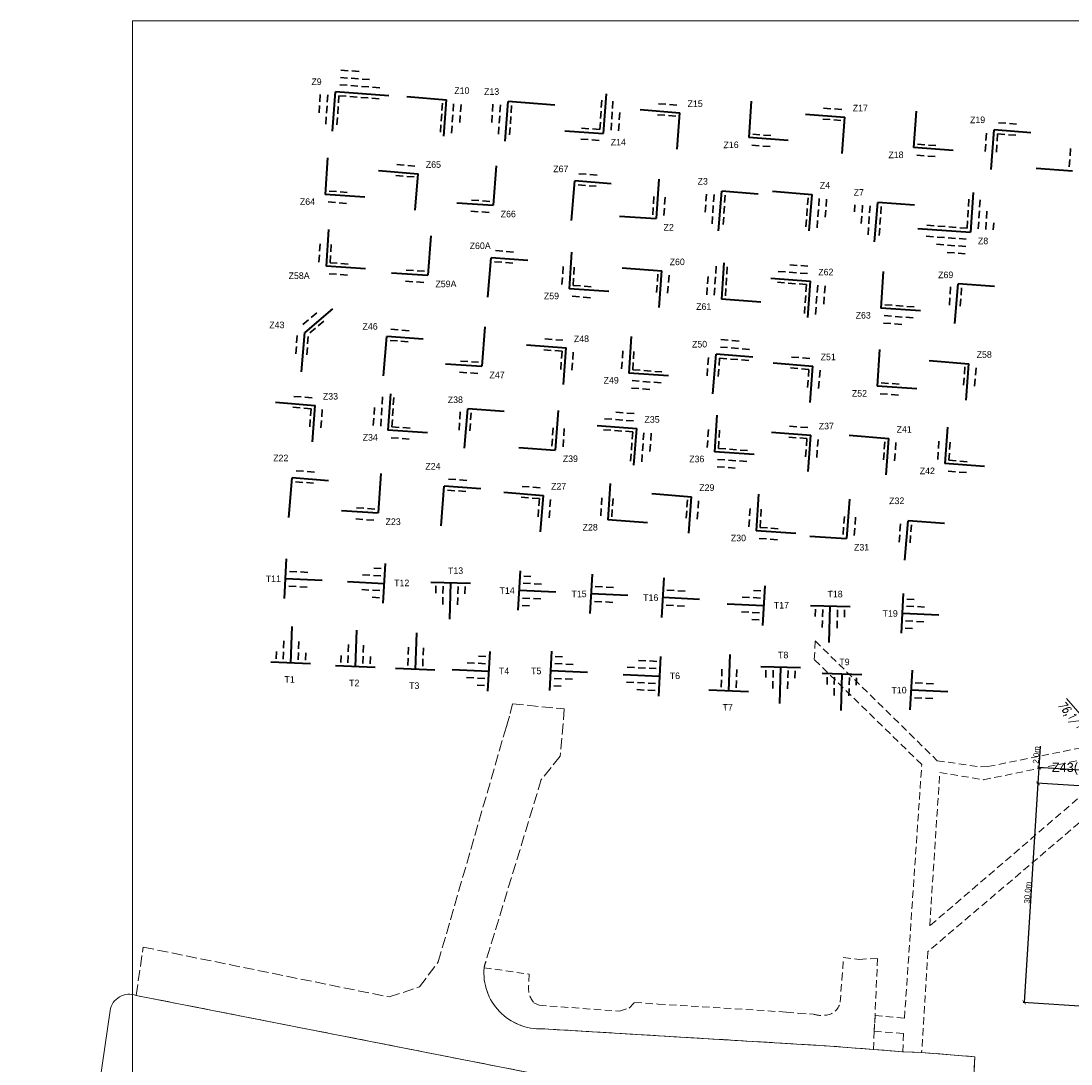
# Model space of a CAD drawing. Extents: x 6567519 to 6569315, y 5583523 to 5585607.
# Tile 13 of 67: x 6568261 to 6568405, y 5584086 to 5584229. Entities that reach past the tile are written whole.
import ezdxf
from ezdxf.enums import TextEntityAlignment as Align

# ---------------------------------------------------------------- set-up
doc = ezdxf.new("R2010")
doc.units = 0
doc.header["$PDSIZE"] = 0.75
for name, pattern in [('GAK', [3.5, 2, -0.7, 0.1, -0.7]), ('PRZER2-1', [3, 2, -1]), ('PRZER3-1', [4, 3, -1])]:
    doc.linetypes.add(name, pattern=pattern)
doc.layers.get('0').update_dxf_attribs({"linetype": 'CONTINUOUS', "lineweight": 13})
doc.layers.get('Defpoints').update_dxf_attribs({"linetype": 'CONTINUOUS'})
for name, color, linetype, lineweight in [('alarm', 51, 'CONTINUOUS', 50), ('GSLKRW', 7, 'CONTINUOUS', 25), ('GSSKOA', 7, 'PRZER3-1', 18), ('GSSKOD', 7, 'PRZER2-1', 18), ('pomocnicza', 140, 'CONTINUOUS', 30), ('siec', 7, 'GAK', 70)]:
    doc.layers.add(name, color=color, linetype=linetype, lineweight=lineweight)
doc.styles.add('GEO-INFO', font='arial.ttf')
doc.styles.add('UZBROJENIE', font='SIMPLEX.shx', dxfattribs={"width": 0.8, "oblique": 15.00003, "height": 0.9})
doc.dimstyles.new('Kopii (2) z Standard', dxfattribs={"dimtxt": 0.8, "dimasz": 0.5, "dimexe": 0.18, "dimexo": 0.0625, "dimgap": 0.09, "dimtad": 1, "dimdec": 1, "dimrnd": 0.5, "dimzin": 0, "dimdsep": 46, "dimtxsty": 'Standard', "dimblk": 'ARCHTICK', "dimcen": 0.09, "dimadec": 0, "dimazin": 0, "dimtfac": 1, "dimtdec": 1, "dimtofl": 0, "dimtmove": 0, "dimatfit": 3, "dimfxl": 0, "dimtolj": 1, "dimtzin": 0, "dimarcsym": 0})

# ---------------------------------------------------------------- blocks, each defined once
blk = doc.blocks.new('_ArchTick')
at = {"color": 0, "linetype": 'ByBlock', "const_width": 0.15}
blk.add_lwpolyline([(-0.5, -0.5), (0.5, 0.5)], dxfattribs=at)
blk = doc.blocks.new('*D88')
at = {"layer": 'Defpoints', "color": 0, "linetype": 'ByBlock', "lineweight": 20}
for p in [(6568400.2, 5584124.37), (6568411.49, 5584123.66), (6568409.61, 5584093.67)]:
    blk.add_point(p, dxfattribs=at)
at = {"layer": 'siec', "color": 0, "linetype": 'ByBlock', "lineweight": -2}
for p, q in [((6568398.32, 5584094.38), (6568400.2, 5584124.37)), ((6568411.43, 5584123.67), (6568400.02, 5584124.38)), ((6568409.55, 5584093.67), (6568398.14, 5584094.39))]:
    blk.add_line(p, q, dxfattribs=at)
at = {"layer": 'siec', "color": 0, "linetype": 'ByBlock', "lineweight": -2, "xscale": 0.5, "yscale": 0.5, "zscale": 0.5}
for p, rotation in [((6568400.2, 5584124.37), 86.40608246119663), ((6568398.32, 5584094.38), 266.4060824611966)]:
    blk.add_blockref('_ArchTick', p, dxfattribs=dict(at, rotation=rotation))
at = {"layer": 'siec', "color": 0, "linetype": 'ByBlock', "lineweight": 20, "insert": (6568398.77, 5584109.41), "char_height": 0.8, "attachment_point": 5, "rotation": 86.4061}
blk.add_mtext('\\A1;30.0m', dxfattribs=at)
blk = doc.blocks.new('*D90')
at = {"layer": 'Defpoints', "color": 0, "linetype": 'ByBlock', "lineweight": 20}
for p in [(6568400.33, 5584126.5), (6568411.63, 5584125.79), (6568411.49, 5584123.66)]:
    blk.add_point(p, dxfattribs=at)
at = {"layer": 'siec', "color": 0, "linetype": 'ByBlock', "lineweight": -2}
for p, q in [((6568400.33, 5584126.5), (6568400.52, 5584129.44)), ((6568411.56, 5584125.79), (6568400.15, 5584126.51)), ((6568400.2, 5584124.37), (6568400.33, 5584126.5)), ((6568411.43, 5584123.67), (6568400.02, 5584124.38))]:
    blk.add_line(p, q, dxfattribs=at)
at = {"layer": 'siec', "color": 0, "linetype": 'ByBlock', "lineweight": -2, "xscale": 0.5, "yscale": 0.5, "zscale": 0.5}
for p, rotation in [((6568400.33, 5584126.5), 86.40608247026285), ((6568400.2, 5584124.37), 266.4060824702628)]:
    blk.add_blockref('_ArchTick', p, dxfattribs=dict(at, rotation=rotation))
at = {"layer": 'siec', "color": 0, "linetype": 'ByBlock', "lineweight": 20, "insert": (6568399.95, 5584128.25), "char_height": 0.8, "attachment_point": 5, "rotation": 86.4061}
blk.add_mtext('\\A1;2.0m', dxfattribs=at)

msp = doc.modelspace()

# ---------------------------------------------------------------- linework, layer by layer
at = {"layer": 'GSLKRW', "color": 7, "linetype": 'Continuous', "lineweight": 20, "elevation": 10.18}
for points in [[(6568324.69, 5584099.98, 0.033937), (6568324.46, 5584099.15, 0.4549026), (6568332.44, 5584090.8), (6568371.71, 5584088.44), (6568377.68, 5584087.98)], [(6568366.18, 5583966.256), (6568362.14, 5583966.51), (6568313.68, 5583969.67), (6568310.89, 5583969.83), (6568296.58, 5583970.72), (6568295.74, 5583961.67, -0.2921779), (6568289.71, 5583954.65), (6568268.81, 5583956.34, -0.1160008), (6568265.57, 5583957.41, -0.0742397), (6568263.46, 5583959.35, -0.1288751), (6568261.14, 5583964.74), (6568265.58, 5584031.75), (6568268.21, 5584056.6), (6568269.75, 5584068.54), (6568273.31, 5584093.29, -0.4739088), (6568276.89, 5584095.36), (6568330.51, 5584084.83)], [(6568374.47, 5584019.74), (6568378.42, 5584079.19, -0.2622522), (6568380.27, 5584081.43), (6568382.18, 5584081.89), (6568387.8, 5584081.27), (6568391.05, 5584081.04), (6568391.46, 5584084.99), (6568391.55, 5584086.98)]]:
    msp.add_lwpolyline(points, format="xyb", dxfattribs=at)
msp.add_lwpolyline([(6568391.55, 5584086.98), (6568384.28, 5584087.56), (6568381.72, 5584087.67), (6568377.68, 5584087.98)], dxfattribs=at)
at = {"layer": 'GSSKOA', "color": 7, "linetype": 'PRZER3-1', "lineweight": 20, "ltscale": 0.5, "elevation": 10.18}
msp.add_lwpolyline([(6568330.51, 5584084.83), (6568276.89, 5584095.36), (6568277.84, 5584101.97), (6568311.48, 5584095.15), (6568315.63, 5584096.54), (6568318.19, 5584099.95), (6568327.5, 5584132.13), (6568328.02, 5584133.92), (6568328.36, 5584135.24), (6568335.42, 5584134.53), (6568334.87, 5584128.07), (6568332.28, 5584124.9), (6568324.69, 5584099.98, 0.033937), (6568324.46, 5584099.15, 0.4549026), (6568332.44, 5584090.8), (6568371.71, 5584088.44), (6568377.68, 5584087.98), (6568381.72, 5584087.67), (6568384.28, 5584087.56), (6568391.55, 5584086.98), (6568391.46, 5584084.99)], format="xyb", dxfattribs=at)
at = {"layer": 'GSSKOD', "color": 7, "linetype": 'PRZER2-1', "lineweight": 20, "ltscale": 0.5, "elevation": 10.18}
msp.add_lwpolyline([(6568406.96, 5584119.93), (6568385.14, 5584101.36), (6568384.28, 5584087.56), (6568381.72, 5584087.67), (6568381.79, 5584090.16), (6568377.8, 5584090.47), (6568377.91, 5584092.62), (6568381.93, 5584092.24), (6568384.29, 5584126.93), (6568369.6, 5584141.29), (6568369.74, 5584143.83), (6568386.41, 5584127.46), (6568392.32, 5584126.6), (6568393.35, 5584126.66), (6568412.9, 5584130.6)], dxfattribs=at)
msp.add_lwpolyline([(6568413.57, 5584129.08), (6568385.38, 5584104.87), (6568386.76, 5584125.84), (6568392.74, 5584124.86)], close=True, dxfattribs=at)
msp.add_lwpolyline([(6568377.68, 5584087.98), (6568371.71, 5584088.44), (6568332.44, 5584090.8, -0.4549026), (6568324.46, 5584099.15), (6568330.64, 5584098.27), (6568330.56, 5584096.77, 0.2103003), (6568331.27, 5584094.34), (6568331.97, 5584094.02), (6568342.96, 5584093.21), (6568344.27, 5584093.63), (6568345.03, 5584094.4), (6568348.27, 5584094.18), (6568365.8, 5584093.09), (6568367.47, 5584092.9), (6568369.51, 5584092.8, 0.1257429), (6568371.1, 5584092.66, 0.3486494), (6568373.14, 5584094.42), (6568373.36, 5584097.51), (6568373.612, 5584100.529), (6568375.73, 5584100.29), (6568378.25, 5584100.43), (6568377.91, 5584092.62), (6568377.8, 5584090.47)], format="xyb", close=True, dxfattribs=at)
at = {"layer": 'pomocnicza', "color": 0, "linetype": 'Continuous', "lineweight": 35}
for p, q in [((6568304.878, 5584221.883), (6568305.875, 5584221.808)), ((6568306.374, 5584221.771), (6568307.371, 5584221.696)), ((6568304.801, 5584220.886), (6568305.798, 5584220.811)), ((6568306.296, 5584220.774), (6568307.294, 5584220.699)), ((6568307.792, 5584220.661), (6568308.789, 5584220.586)), ((6568304.723, 5584219.889), (6568305.72, 5584219.814)), ((6568306.219, 5584219.777), (6568307.216, 5584219.702)), ((6568307.715, 5584219.664), (6568308.712, 5584219.589)), ((6568309.21, 5584219.552), (6568310.208, 5584219.477)), ((6568302.054, 5584218.563), (6568301.987, 5584217.565)), ((6568303.085, 5584218.495), (6568303.019, 5584217.497)), ((6568304.607, 5584218.394), (6568304.541, 5584217.396)), ((6568304.607, 5584218.394), (6568305.604, 5584218.319)), ((6568306.103, 5584218.281), (6568307.1, 5584218.206)), ((6568307.598, 5584218.169), (6568308.596, 5584218.094)), ((6568309.094, 5584218.056), (6568310.091, 5584217.982)), ((6568318.698, 5584216.392), (6568318.773, 5584217.389)), ((6568320.219, 5584216.278), (6568320.294, 5584217.275)), ((6568321.235, 5584216.202), (6568321.31, 5584217.199)), ((6568325.661, 5584217.214), (6568325.595, 5584216.216)), ((6568340.549, 5584217.762), (6568340.483, 5584216.764)), ((6568342.072, 5584217.661), (6568342.006, 5584216.664)), ((6568348.298, 5584217.293), (6568349.295, 5584217.218)), ((6568301.954, 5584217.066), (6568301.888, 5584216.068)), ((6568302.986, 5584216.998), (6568302.919, 5584216)), ((6568304.508, 5584216.897), (6568304.442, 5584215.899)), ((6568318.585, 5584214.896), (6568318.66, 5584215.894)), ((6568320.107, 5584214.782), (6568320.182, 5584215.779)), ((6568326.692, 5584217.146), (6568326.626, 5584216.148)), ((6568328.214, 5584217.045), (6568328.148, 5584216.047)), ((6568340.45, 5584216.265), (6568340.384, 5584215.268)), ((6568341.973, 5584216.165), (6568341.907, 5584215.167)), ((6568343.004, 5584216.096), (6568342.938, 5584215.099)), ((6568348.179, 5584215.797), (6568349.176, 5584215.722)), ((6568349.794, 5584217.18), (6568350.791, 5584217.105)), ((6568370.876, 5584216.692), (6568371.873, 5584216.617)), ((6568372.371, 5584216.579), (6568373.369, 5584216.504)), ((6568302.886, 5584215.501), (6568302.82, 5584214.503)), ((6568304.409, 5584215.4), (6568304.343, 5584214.403)), ((6568318.473, 5584213.401), (6568318.548, 5584214.398)), ((6568321.122, 5584214.706), (6568321.197, 5584215.703)), ((6568325.562, 5584215.717), (6568325.496, 5584214.72)), ((6568326.593, 5584215.649), (6568326.527, 5584214.651)), ((6568328.115, 5584215.548), (6568328.049, 5584214.551)), ((6568340.351, 5584214.769), (6568340.285, 5584213.771)), ((6568341.874, 5584214.668), (6568341.808, 5584213.67)), ((6568342.905, 5584214.6), (6568342.839, 5584213.602)), ((6568349.674, 5584215.685), (6568350.672, 5584215.61)), ((6568370.756, 5584215.196), (6568371.753, 5584215.121)), ((6568372.252, 5584215.084), (6568373.249, 5584215.009)), ((6568395.774, 5584214.623), (6568394.777, 5584214.7)), ((6568397.27, 5584214.506), (6568396.273, 5584214.584)), ((6568319.994, 5584213.286), (6568320.069, 5584214.283)), ((6568326.494, 5584214.152), (6568326.428, 5584213.155)), ((6568328.016, 5584214.052), (6568327.95, 5584213.054)), ((6568337.792, 5584213.958), (6568338.79, 5584213.883)), ((6568339.288, 5584213.846), (6568340.285, 5584213.771)), ((6568361.18, 5584213.12), (6568362.177, 5584213.045)), ((6568362.676, 5584213.008), (6568363.673, 5584212.933)), ((6568393.137, 5584213.28), (6568393.071, 5584212.282)), ((6568394.659, 5584213.179), (6568394.593, 5584212.181)), ((6568395.656, 5584213.101), (6568394.659, 5584213.179)), ((6568397.151, 5584212.985), (6568396.154, 5584213.063)), ((6568337.69, 5584212.462), (6568338.687, 5584212.387)), ((6568339.185, 5584212.349), (6568340.182, 5584212.274)), ((6568361.074, 5584211.624), (6568362.071, 5584211.549)), ((6568362.57, 5584211.511), (6568363.567, 5584211.436)), ((6568383.726, 5584211.75), (6568384.723, 5584211.675)), ((6568385.222, 5584211.638), (6568386.219, 5584211.563)), ((6568393.038, 5584211.783), (6568392.972, 5584210.785)), ((6568394.56, 5584211.682), (6568394.494, 5584210.684)), ((6568383.62, 5584210.254), (6568384.617, 5584210.179)), ((6568385.116, 5584210.141), (6568386.113, 5584210.066)), ((6568404.632, 5584211.175), (6568404.566, 5584210.177)), ((6568312.512, 5584208.966), (6568313.51, 5584208.891)), ((6568314.008, 5584208.853), (6568315.005, 5584208.778)), ((6568404.533, 5584209.678), (6568404.467, 5584208.68)), ((6568312.393, 5584207.47), (6568313.39, 5584207.395)), ((6568313.889, 5584207.358), (6568314.886, 5584207.283)), ((6568338.423, 5584207.65), (6568337.426, 5584207.727)), ((6568339.918, 5584207.534), (6568338.921, 5584207.611)), ((6568338.305, 5584206.129), (6568337.308, 5584206.206)), ((6568339.8, 5584206.013), (6568338.803, 5584206.09)), ((6568303.259, 5584205.356), (6568304.256, 5584205.281)), ((6568304.755, 5584205.244), (6568305.752, 5584205.169)), ((6568347.677, 5584204.617), (6568347.611, 5584203.619)), ((6568349.199, 5584204.516), (6568349.133, 5584203.518)), ((6568354.859, 5584204.949), (6568354.793, 5584203.951)), ((6568355.89, 5584204.881), (6568355.824, 5584203.883)), ((6568357.412, 5584204.78), (6568357.346, 5584203.782)), ((6568368.68, 5584203.45), (6568368.755, 5584204.447)), ((6568370.202, 5584203.336), (6568370.277, 5584204.333)), ((6568303.153, 5584203.86), (6568304.151, 5584203.785)), ((6568304.649, 5584203.747), (6568305.646, 5584203.672)), ((6568322.747, 5584204.116), (6568323.745, 5584204.047)), ((6568324.244, 5584204.013), (6568325.241, 5584203.944)), ((6568347.578, 5584203.12), (6568347.512, 5584202.122)), ((6568349.1, 5584203.019), (6568349.034, 5584202.021)), ((6568354.76, 5584203.452), (6568354.694, 5584202.454)), ((6568355.791, 5584203.384), (6568355.725, 5584202.386)), ((6568357.313, 5584203.283), (6568357.247, 5584202.286)), ((6568368.568, 5584201.954), (6568368.643, 5584202.952)), ((6568371.217, 5584203.259), (6568371.292, 5584204.257)), ((6568375.163, 5584203.492), (6568375.097, 5584202.494)), ((6568376.194, 5584203.423), (6568376.128, 5584202.426)), ((6568377.225, 5584203.355), (6568377.159, 5584202.357)), ((6568378.747, 5584203.254), (6568378.681, 5584202.257)), ((6568390.753, 5584204.258), (6568390.686, 5584203.26)), ((6568392.275, 5584204.157), (6568392.209, 5584203.16)), ((6568322.643, 5584202.594), (6568323.64, 5584202.525)), ((6568324.139, 5584202.491), (6568325.137, 5584202.422)), ((6568355.692, 5584201.887), (6568355.626, 5584200.89)), ((6568357.214, 5584201.787), (6568357.148, 5584200.789)), ((6568368.455, 5584200.459), (6568368.53, 5584201.456)), ((6568370.089, 5584201.84), (6568370.164, 5584202.837)), ((6568371.105, 5584201.764), (6568371.18, 5584202.761)), ((6568376.095, 5584201.927), (6568376.029, 5584200.929)), ((6568377.126, 5584201.858), (6568377.06, 5584200.861)), ((6568378.648, 5584201.758), (6568378.582, 5584200.76)), ((6568390.653, 5584202.761), (6568390.587, 5584201.764)), ((6568392.176, 5584202.661), (6568392.11, 5584201.663)), ((6568393.207, 5584202.593), (6568393.141, 5584201.595)), ((6568369.977, 5584200.344), (6568370.052, 5584201.341)), ((6568377.027, 5584200.362), (6568376.961, 5584199.364)), ((6568378.549, 5584200.261), (6568378.483, 5584199.263)), ((6568385.004, 5584200.679), (6568386.001, 5584200.604)), ((6568386.5, 5584200.567), (6568387.497, 5584200.492)), ((6568387.995, 5584200.454), (6568388.993, 5584200.379)), ((6568389.491, 5584200.342), (6568390.488, 5584200.267)), ((6568390.554, 5584201.265), (6568390.488, 5584200.267)), ((6568392.077, 5584201.164), (6568392.011, 5584200.166)), ((6568393.108, 5584201.096), (6568393.042, 5584200.098)), ((6568394.139, 5584201.028), (6568394.073, 5584200.03)), ((6568384.901, 5584199.183), (6568385.898, 5584199.108)), ((6568386.397, 5584199.07), (6568387.394, 5584198.995)), ((6568387.893, 5584198.958), (6568388.89, 5584198.883)), ((6568389.388, 5584198.845), (6568390.386, 5584198.77)), ((6568302.03, 5584198.141), (6568301.964, 5584197.144)), ((6568303.553, 5584198.041), (6568303.487, 5584197.043)), ((6568326.997, 5584197.131), (6568326, 5584197.209)), ((6568386.328, 5584198.073), (6568387.325, 5584197.998)), ((6568387.824, 5584197.96), (6568388.821, 5584197.885)), ((6568389.32, 5584197.848), (6568390.317, 5584197.773)), ((6568301.931, 5584196.645), (6568301.865, 5584195.647)), ((6568303.454, 5584196.544), (6568303.388, 5584195.546)), ((6568326.878, 5584195.61), (6568325.881, 5584195.688)), ((6568328.492, 5584197.015), (6568327.495, 5584197.093)), ((6568387.755, 5584196.963), (6568388.753, 5584196.888)), ((6568389.251, 5584196.85), (6568390.248, 5584196.775)), ((6568303.388, 5584195.546), (6568304.385, 5584195.471)), ((6568304.884, 5584195.434), (6568305.881, 5584195.359)), ((6568313.824, 5584194.553), (6568314.821, 5584194.485)), ((6568315.32, 5584194.451), (6568316.318, 5584194.382)), ((6568328.374, 5584195.494), (6568327.377, 5584195.572)), ((6568335.265, 5584195.051), (6568335.199, 5584194.053)), ((6568336.788, 5584194.95), (6568336.722, 5584193.952)), ((6568356.186, 5584195.101), (6568356.12, 5584194.103)), ((6568357.708, 5584195), (6568357.642, 5584194.003)), ((6568364.674, 5584194.373), (6568365.671, 5584194.298)), ((6568366.169, 5584194.26), (6568367.167, 5584194.185)), ((6568366.245, 5584195.265), (6568367.242, 5584195.19)), ((6568367.741, 5584195.153), (6568368.738, 5584195.078)), ((6568303.282, 5584194.05), (6568304.279, 5584193.975)), ((6568304.778, 5584193.938), (6568305.775, 5584193.863)), ((6568313.719, 5584193.031), (6568314.717, 5584192.963)), ((6568315.216, 5584192.928), (6568316.213, 5584192.86)), ((6568335.166, 5584193.554), (6568335.1, 5584192.556)), ((6568336.689, 5584193.454), (6568336.623, 5584192.456)), ((6568348.144, 5584192.98), (6568348.219, 5584193.977)), ((6568349.665, 5584192.865), (6568349.74, 5584193.862)), ((6568355.07, 5584193.672), (6568355.004, 5584192.674)), ((6568356.087, 5584193.604), (6568356.021, 5584192.607)), ((6568357.609, 5584193.504), (6568357.543, 5584192.506)), ((6568364.554, 5584192.877), (6568365.551, 5584192.802)), ((6568367.665, 5584194.148), (6568368.662, 5584194.073)), ((6568336.623, 5584192.456), (6568337.62, 5584192.381)), ((6568338.118, 5584192.343), (6568339.116, 5584192.268)), ((6568348.031, 5584191.484), (6568348.106, 5584192.481)), ((6568349.553, 5584191.369), (6568349.628, 5584192.367)), ((6568354.971, 5584192.175), (6568354.905, 5584191.177)), ((6568355.988, 5584192.108), (6568355.922, 5584191.11)), ((6568357.51, 5584192.007), (6568357.444, 5584191.009)), ((6568366.05, 5584192.765), (6568367.047, 5584192.69)), ((6568367.546, 5584192.652), (6568368.543, 5584192.578)), ((6568368.468, 5584191.58), (6568368.543, 5584192.578)), ((6568369.989, 5584191.466), (6568370.064, 5584192.463)), ((6568371.005, 5584191.39), (6568371.08, 5584192.387)), ((6568388.234, 5584192.249), (6568388.168, 5584191.251)), ((6568389.729, 5584192.126), (6568389.663, 5584191.128)), ((6568336.517, 5584190.959), (6568337.514, 5584190.885)), ((6568338.012, 5584190.847), (6568339.01, 5584190.772)), ((6568368.356, 5584190.085), (6568368.431, 5584191.082)), ((6568369.877, 5584189.97), (6568369.952, 5584190.967)), ((6568370.892, 5584189.894), (6568370.967, 5584190.891)), ((6568388.135, 5584190.752), (6568388.069, 5584189.754)), ((6568389.63, 5584190.629), (6568389.564, 5584189.631)), ((6568300.814, 5584188.065), (6568301.574, 5584188.714)), ((6568368.243, 5584188.589), (6568368.318, 5584189.586)), ((6568369.765, 5584188.474), (6568369.84, 5584189.472)), ((6568379.248, 5584189.812), (6568380.245, 5584189.737)), ((6568380.744, 5584189.7), (6568381.741, 5584189.625)), ((6568382.24, 5584189.587), (6568383.237, 5584189.512)), ((6568299.673, 5584187.091), (6568300.433, 5584187.74)), ((6568301.785, 5584186.922), (6568302.545, 5584187.571)), ((6568379.066, 5584187.307), (6568380.063, 5584187.232)), ((6568379.142, 5584188.316), (6568380.139, 5584188.241)), ((6568380.562, 5584187.195), (6568381.559, 5584187.12)), ((6568380.638, 5584188.203), (6568381.635, 5584188.128)), ((6568382.134, 5584188.091), (6568383.131, 5584188.016)), ((6568300.644, 5584185.948), (6568301.404, 5584186.597)), ((6568312.713, 5584186.373), (6568311.716, 5584186.45)), ((6568314.209, 5584186.257), (6568313.212, 5584186.334)), ((6568298.896, 5584185.598), (6568298.83, 5584184.601)), ((6568300.391, 5584185.475), (6568300.325, 5584184.477)), ((6568312.595, 5584184.852), (6568311.598, 5584184.929)), ((6568314.09, 5584184.735), (6568313.093, 5584184.813)), ((6568332.75, 5584185.137), (6568333.747, 5584185.062)), ((6568334.246, 5584185.025), (6568335.243, 5584184.95)), ((6568357.837, 5584184.958), (6568356.84, 5584185.035)), ((6568359.333, 5584184.841), (6568358.336, 5584184.919)), ((6568298.797, 5584184.102), (6568298.731, 5584183.104)), ((6568300.292, 5584183.979), (6568300.226, 5584182.981)), ((6568332.631, 5584183.642), (6568333.628, 5584183.567)), ((6568334.127, 5584183.53), (6568335.124, 5584183.455)), ((6568335.049, 5584182.457), (6568335.124, 5584183.455)), ((6568336.57, 5584182.343), (6568336.645, 5584183.34)), ((6568343.429, 5584183.521), (6568343.363, 5584182.523)), ((6568344.951, 5584183.42), (6568344.885, 5584182.422)), ((6568357.758, 5584183.942), (6568356.761, 5584184.02)), ((6568359.254, 5584183.826), (6568358.257, 5584183.904)), ((6568360.749, 5584183.71), (6568359.752, 5584183.787)), ((6568321.216, 5584182.108), (6568322.214, 5584182.039)), ((6568322.712, 5584182.005), (6568323.71, 5584181.936)), ((6568334.936, 5584180.962), (6568335.011, 5584181.959)), ((6568336.458, 5584180.847), (6568336.533, 5584181.844)), ((6568343.33, 5584182.024), (6568343.264, 5584181.026)), ((6568344.852, 5584181.923), (6568344.786, 5584180.926)), ((6568355.121, 5584182.599), (6568355.055, 5584181.602)), ((6568356.643, 5584182.499), (6568356.577, 5584181.501)), ((6568357.64, 5584182.421), (6568356.643, 5584182.499)), ((6568359.136, 5584182.305), (6568358.139, 5584182.382)), ((6568360.631, 5584182.189), (6568359.634, 5584182.266)), ((6568366.49, 5584182.656), (6568367.487, 5584182.581)), ((6568367.986, 5584182.544), (6568368.983, 5584182.469)), ((6568321.111, 5584180.586), (6568322.109, 5584180.517)), ((6568322.608, 5584180.483), (6568323.605, 5584180.414)), ((6568344.786, 5584180.926), (6568345.784, 5584180.851)), ((6568346.282, 5584180.813), (6568347.279, 5584180.738)), ((6568347.778, 5584180.701), (6568348.775, 5584180.626)), ((6568355.022, 5584181.103), (6568354.956, 5584180.105)), ((6568356.544, 5584181.002), (6568356.478, 5584180.004)), ((6568366.37, 5584181.161), (6568367.368, 5584181.086)), ((6568367.866, 5584181.048), (6568368.863, 5584180.973)), ((6568368.788, 5584179.976), (6568368.863, 5584180.973)), ((6568370.31, 5584179.862), (6568370.385, 5584180.859)), ((6568390.118, 5584180.304), (6568390.193, 5584181.301)), ((6568391.64, 5584180.189), (6568391.714, 5584181.187)), ((6568344.68, 5584179.429), (6568345.678, 5584179.354)), ((6568346.176, 5584179.317), (6568347.173, 5584179.242)), ((6568347.672, 5584179.204), (6568348.669, 5584179.129)), ((6568368.676, 5584178.481), (6568368.751, 5584179.478)), ((6568370.197, 5584178.366), (6568370.272, 5584179.363)), ((6568378.732, 5584179.136), (6568379.729, 5584179.061)), ((6568380.228, 5584179.024), (6568381.225, 5584178.949)), ((6568390.006, 5584178.808), (6568390.081, 5584179.805)), ((6568391.527, 5584178.694), (6568391.602, 5584179.691)), ((6568298.437, 5584177.279), (6568299.434, 5584177.204)), ((6568299.932, 5584177.167), (6568300.93, 5584177.092)), ((6568310.588, 5584177.204), (6568310.522, 5584176.207)), ((6568312.11, 5584177.104), (6568312.044, 5584176.106)), ((6568344.605, 5584178.421), (6568345.602, 5584178.346)), ((6568346.1, 5584178.308), (6568347.098, 5584178.233)), ((6568378.626, 5584177.64), (6568379.623, 5584177.565)), ((6568380.122, 5584177.527), (6568381.119, 5584177.452)), ((6568298.317, 5584175.784), (6568299.314, 5584175.709)), ((6568299.813, 5584175.672), (6568300.81, 5584175.597)), ((6568300.735, 5584174.6), (6568300.81, 5584175.597)), ((6568309.473, 5584175.775), (6568309.407, 5584174.777)), ((6568310.489, 5584175.708), (6568310.423, 5584174.71)), ((6568312.011, 5584175.607), (6568311.945, 5584174.609)), ((6568302.257, 5584174.485), (6568302.332, 5584175.482)), ((6568309.374, 5584174.278), (6568309.308, 5584173.28)), ((6568310.39, 5584174.211), (6568310.324, 5584173.213)), ((6568321.191, 5584175.17), (6568321.125, 5584174.172)), ((6568322.686, 5584175.046), (6568322.62, 5584174.049)), ((6568340.91, 5584174.22), (6568341.908, 5584174.145)), ((6568342.482, 5584175.113), (6568343.479, 5584175.038)), ((6568343.978, 5584175), (6568344.975, 5584174.925)), ((6568300.623, 5584173.104), (6568300.698, 5584174.101)), ((6568302.144, 5584172.989), (6568302.219, 5584173.987)), ((6568311.912, 5584174.11), (6568311.846, 5584173.113)), ((6568311.846, 5584173.113), (6568312.843, 5584173.038)), ((6568313.342, 5584173), (6568314.339, 5584172.925)), ((6568321.092, 5584173.673), (6568321.026, 5584172.675)), ((6568322.587, 5584173.55), (6568322.521, 5584172.552)), ((6568333.894, 5584172.973), (6568333.828, 5584171.975)), ((6568335.416, 5584172.872), (6568335.35, 5584171.874)), ((6568340.791, 5584172.725), (6568341.788, 5584172.65)), ((6568342.406, 5584174.108), (6568343.403, 5584174.033)), ((6568343.902, 5584173.995), (6568344.899, 5584173.92)), ((6568355.134, 5584172.761), (6568355.068, 5584171.763)), ((6568366.23, 5584173.2), (6568367.227, 5584173.125)), ((6568367.726, 5584173.088), (6568368.723, 5584173.013)), ((6568311.74, 5584171.616), (6568312.737, 5584171.541)), ((6568313.236, 5584171.504), (6568314.233, 5584171.429)), ((6568333.795, 5584171.476), (6568333.729, 5584170.478)), ((6568335.317, 5584171.375), (6568335.251, 5584170.377)), ((6568342.287, 5584172.613), (6568343.284, 5584172.538)), ((6568343.783, 5584172.5), (6568344.78, 5584172.425)), ((6568344.705, 5584171.428), (6568344.78, 5584172.425)), ((6568346.226, 5584171.314), (6568346.301, 5584172.311)), ((6568347.242, 5584171.237), (6568347.317, 5584172.235)), ((6568355.035, 5584171.264), (6568354.969, 5584170.266)), ((6568356.656, 5584172.66), (6568356.59, 5584171.662)), ((6568366.111, 5584171.705), (6568367.108, 5584171.63)), ((6568367.607, 5584171.593), (6568368.604, 5584171.518)), ((6568368.529, 5584170.521), (6568368.604, 5584171.518)), ((6568370.05, 5584170.406), (6568370.125, 5584171.403)), ((6568344.592, 5584169.932), (6568344.667, 5584170.929)), ((6568346.114, 5584169.818), (6568346.189, 5584170.815)), ((6568347.129, 5584169.742), (6568347.204, 5584170.739)), ((6568356.557, 5584171.163), (6568356.491, 5584170.165)), ((6568356.491, 5584170.165), (6568357.488, 5584170.09)), ((6568357.987, 5584170.053), (6568358.984, 5584169.978)), ((6568359.483, 5584169.94), (6568360.48, 5584169.865)), ((6568368.416, 5584169.025), (6568368.491, 5584170.022)), ((6568369.938, 5584168.91), (6568370.013, 5584169.908)), ((6568379.175, 5584170.08), (6568379.25, 5584171.077)), ((6568380.697, 5584169.966), (6568380.772, 5584170.963)), ((6568386.65, 5584171.132), (6568386.584, 5584170.134)), ((6568388.173, 5584171.031), (6568388.107, 5584170.033)), ((6568344.48, 5584168.437), (6568344.555, 5584169.434)), ((6568346.001, 5584168.322), (6568346.076, 5584169.319)), ((6568356.385, 5584168.669), (6568357.382, 5584168.594)), ((6568357.881, 5584168.557), (6568358.878, 5584168.482)), ((6568359.377, 5584168.444), (6568360.374, 5584168.369)), ((6568379.063, 5584168.584), (6568379.138, 5584169.582)), ((6568380.584, 5584168.47), (6568380.659, 5584169.467)), ((6568386.551, 5584169.635), (6568386.485, 5584168.637)), ((6568388.074, 5584169.534), (6568388.008, 5584168.536)), ((6568388.008, 5584168.536), (6568389.005, 5584168.461)), ((6568389.504, 5584168.424), (6568390.501, 5584168.349)), ((6568299.774, 5584167.038), (6568298.777, 5584167.116)), ((6568301.269, 5584166.922), (6568300.272, 5584167)), ((6568356.309, 5584167.66), (6568357.307, 5584167.585)), ((6568357.805, 5584167.548), (6568358.802, 5584167.473)), ((6568387.902, 5584167.04), (6568388.899, 5584166.965)), ((6568299.655, 5584165.517), (6568298.658, 5584165.595)), ((6568320.578, 5584165.901), (6568319.581, 5584165.979)), ((6568322.074, 5584165.785), (6568321.077, 5584165.863)), ((6568389.398, 5584166.928), (6568390.395, 5584166.853)), ((6568301.151, 5584165.401), (6568300.154, 5584165.479)), ((6568320.46, 5584164.38), (6568319.463, 5584164.458)), ((6568321.956, 5584164.264), (6568320.959, 5584164.342)), ((6568329.641, 5584164.975), (6568330.638, 5584164.9)), ((6568331.137, 5584164.863), (6568332.134, 5584164.788)), ((6568329.521, 5584163.48), (6568330.519, 5584163.405)), ((6568331.017, 5584163.368), (6568332.014, 5584163.293)), ((6568331.939, 5584162.296), (6568332.014, 5584163.293)), ((6568333.461, 5584162.181), (6568333.536, 5584163.178)), ((6568340.563, 5584163.423), (6568340.497, 5584162.425)), ((6568342.086, 5584163.322), (6568342.02, 5584162.325)), ((6568352.194, 5584162.112), (6568352.269, 5584163.11)), ((6568353.715, 5584161.998), (6568353.79, 5584162.995)), ((6568307.005, 5584162.043), (6568308.003, 5584161.974)), ((6568308.502, 5584161.94), (6568309.499, 5584161.871)), ((6568331.827, 5584160.8), (6568331.902, 5584161.797)), ((6568333.348, 5584160.685), (6568333.423, 5584161.683)), ((6568340.464, 5584161.926), (6568340.398, 5584160.929)), ((6568341.987, 5584161.826), (6568341.921, 5584160.828)), ((6568352.081, 5584160.617), (6568352.156, 5584161.614)), ((6568353.603, 5584160.502), (6568353.677, 5584161.499)), ((6568360.83, 5584161.953), (6568360.764, 5584160.955)), ((6568362.352, 5584161.852), (6568362.286, 5584160.854)), ((6568306.901, 5584160.52), (6568307.898, 5584160.452)), ((6568308.397, 5584160.418), (6568309.395, 5584160.349)), ((6568360.731, 5584160.456), (6568360.665, 5584159.458)), ((6568362.253, 5584160.356), (6568362.187, 5584159.358)), ((6568373.711, 5584160.87), (6568373.645, 5584159.872)), ((6568375.234, 5584160.769), (6568375.168, 5584159.771)), ((6568381.378, 5584159.859), (6568381.312, 5584158.861)), ((6568362.187, 5584159.358), (6568363.185, 5584159.283)), ((6568363.683, 5584159.245), (6568364.68, 5584159.17)), ((6568373.612, 5584159.373), (6568373.546, 5584158.375)), ((6568375.135, 5584159.273), (6568375.069, 5584158.275)), ((6568381.279, 5584158.362), (6568381.213, 5584157.364)), ((6568382.873, 5584159.735), (6568382.807, 5584158.738)), ((6568362.081, 5584157.861), (6568363.079, 5584157.787)), ((6568363.577, 5584157.749), (6568364.574, 5584157.674)), ((6568382.773, 5584158.239), (6568382.707, 5584157.241)), ((6568297.853, 5584153.34), (6568298.852, 5584153.291)), ((6568299.351, 5584153.266), (6568300.35, 5584153.217)), ((6568308.827, 5584152.828), (6568307.828, 5584152.882)), ((6568310.325, 5584152.746), (6568309.326, 5584152.801)), ((6568310.379, 5584153.745), (6568309.38, 5584153.799)), ((6568329.868, 5584152.692), (6568330.867, 5584152.643)), ((6568297.752, 5584151.31), (6568298.751, 5584151.26)), ((6568299.25, 5584151.236), (6568300.249, 5584151.186)), ((6568317.86, 5584151.365), (6568317.836, 5584150.365)), ((6568318.86, 5584151.341), (6568318.836, 5584150.341)), ((6568320.892, 5584151.292), (6568320.869, 5584150.293)), ((6568321.859, 5584151.269), (6568321.835, 5584150.269)), ((6568329.82, 5584151.726), (6568330.819, 5584151.677)), ((6568331.318, 5584151.652), (6568332.317, 5584151.603)), ((6568339.646, 5584151.267), (6568340.645, 5584151.218)), ((6568341.144, 5584151.193), (6568342.143, 5584151.144)), ((6568308.716, 5584150.798), (6568307.718, 5584150.852)), ((6568310.161, 5584149.751), (6568309.163, 5584149.805)), ((6568310.214, 5584150.716), (6568309.215, 5584150.771)), ((6568318.824, 5584149.841), (6568318.8, 5584148.841)), ((6568320.857, 5584149.793), (6568320.833, 5584148.793)), ((6568349.455, 5584150.763), (6568350.454, 5584150.714)), ((6568350.953, 5584150.689), (6568351.952, 5584150.64)), ((6568360.742, 5584149.782), (6568359.743, 5584149.836)), ((6568362.239, 5584149.7), (6568361.241, 5584149.754)), ((6568362.294, 5584150.699), (6568361.295, 5584150.753)), ((6568329.67, 5584148.697), (6568330.669, 5584148.648)), ((6568329.719, 5584149.696), (6568330.718, 5584149.646)), ((6568331.218, 5584149.622), (6568332.216, 5584149.572)), ((6568339.546, 5584149.237), (6568340.545, 5584149.187)), ((6568341.044, 5584149.162), (6568342.043, 5584149.113)), ((6568349.355, 5584148.733), (6568350.353, 5584148.683)), ((6568350.853, 5584148.658), (6568351.852, 5584148.609)), ((6568382.195, 5584148.598), (6568383.194, 5584148.548)), ((6568382.243, 5584149.563), (6568383.242, 5584149.514)), ((6568383.693, 5584148.524), (6568384.692, 5584148.474)), ((6568360.631, 5584147.752), (6568359.632, 5584147.806)), ((6568362.129, 5584147.67), (6568361.13, 5584147.724)), ((6568369.749, 5584148.177), (6568369.725, 5584147.177)), ((6568370.749, 5584148.153), (6568370.725, 5584147.153)), ((6568372.781, 5584148.104), (6568372.758, 5584147.105)), ((6568373.748, 5584148.081), (6568373.724, 5584147.082)), ((6568362.076, 5584146.704), (6568361.078, 5584146.759)), ((6568370.713, 5584146.653), (6568370.689, 5584145.654)), ((6568372.746, 5584146.605), (6568372.722, 5584145.605)), ((6568382.045, 5584145.568), (6568383.044, 5584145.519)), ((6568382.094, 5584146.567), (6568383.093, 5584146.518)), ((6568383.593, 5584146.493), (6568384.591, 5584146.444)), ((6568297.05, 5584142.833), (6568297.088, 5584143.832)), ((6568299.082, 5584142.757), (6568299.119, 5584143.756)), ((6568305.892, 5584142.33), (6568305.929, 5584143.33)), ((6568307.923, 5584142.254), (6568307.961, 5584143.254)), ((6568314.086, 5584141.971), (6568314.123, 5584142.971)), ((6568316.118, 5584141.896), (6568316.155, 5584142.895)), ((6568296.028, 5584141.37), (6568296.065, 5584142.369)), ((6568296.994, 5584141.334), (6568297.032, 5584142.333)), ((6568299.026, 5584141.258), (6568299.063, 5584142.257)), ((6568300.025, 5584141.22), (6568300.063, 5584142.22)), ((6568304.869, 5584140.867), (6568304.907, 5584141.867)), ((6568305.836, 5584140.831), (6568305.873, 5584141.831)), ((6568307.867, 5584140.755), (6568307.905, 5584141.755)), ((6568308.867, 5584140.718), (6568308.904, 5584141.717)), ((6568314.03, 5584140.473), (6568314.067, 5584141.472)), ((6568316.062, 5584140.397), (6568316.099, 5584141.396)), ((6568324.713, 5584141.719), (6568323.714, 5584141.773)), ((6568334.175, 5584141.709), (6568335.174, 5584141.659)), ((6568346.556, 5584141.121), (6568345.557, 5584141.17)), ((6568323.16, 5584140.802), (6568322.162, 5584140.856)), ((6568324.658, 5584140.72), (6568323.66, 5584140.775)), ((6568334.127, 5584140.743), (6568335.126, 5584140.693)), ((6568335.625, 5584140.669), (6568336.624, 5584140.619)), ((6568345.008, 5584140.196), (6568344.01, 5584140.245)), ((6568346.507, 5584140.122), (6568345.508, 5584140.172)), ((6568348.005, 5584140.048), (6568347.006, 5584140.098)), ((6568348.054, 5584141.047), (6568347.055, 5584141.096)), ((6568356.942, 5584138.997), (6568356.979, 5584139.996)), ((6568358.973, 5584138.921), (6568359.011, 5584139.92)), ((6568362.984, 5584139.843), (6568362.961, 5584138.843)), ((6568363.984, 5584139.819), (6568363.96, 5584138.819)), ((6568366.017, 5584139.771), (6568365.993, 5584138.771)), ((6568366.983, 5584139.748), (6568366.959, 5584138.748)), ((6568323.05, 5584138.772), (6568322.051, 5584138.826)), ((6568324.548, 5584138.69), (6568323.549, 5584138.744)), ((6568334.026, 5584138.712), (6568335.025, 5584138.663)), ((6568335.525, 5584138.638), (6568336.523, 5584138.589)), ((6568356.886, 5584137.498), (6568356.923, 5584138.497)), ((6568358.917, 5584137.422), (6568358.955, 5584138.421)), ((6568363.948, 5584138.32), (6568363.925, 5584137.32)), ((6568365.981, 5584138.271), (6568365.957, 5584137.271)), ((6568371.366, 5584138.898), (6568371.342, 5584137.898)), ((6568372.365, 5584138.874), (6568372.342, 5584137.874)), ((6568374.398, 5584138.825), (6568374.374, 5584137.826)), ((6568375.365, 5584138.802), (6568375.341, 5584137.802)), ((6568324.495, 5584137.725), (6568323.496, 5584137.779)), ((6568333.977, 5584137.713), (6568334.976, 5584137.664)), ((6568344.908, 5584138.166), (6568343.909, 5584138.215)), ((6568346.359, 5584137.126), (6568345.36, 5584137.175)), ((6568346.406, 5584138.092), (6568345.408, 5584138.141)), ((6568347.857, 5584137.052), (6568346.858, 5584137.101)), ((6568347.905, 5584138.018), (6568346.906, 5584138.067)), ((6568372.33, 5584137.374), (6568372.306, 5584136.374)), ((6568374.362, 5584137.326), (6568374.338, 5584136.326)), ((6568383.404, 5584138.108), (6568384.402, 5584138.059)), ((6568384.902, 5584138.034), (6568385.901, 5584137.984)), ((6568383.303, 5584136.078), (6568384.302, 5584136.028)), ((6568384.801, 5584136.003), (6568385.8, 5584135.954))]:
    msp.add_line(p, q, dxfattribs=at)
at = {"layer": 'siec', "linetype": 'Continuous', "lineweight": 40}
for p, q in [((6568303.715, 5584213.533), (6568304.16, 5584218.937)), ((6568311.454, 5584218.37), (6568304.16, 5584218.937)), ((6568341.134, 5584218.639), (6568340.737, 5584213.231)), ((6568313.91, 5584218.269), (6568319.315, 5584217.837)), ((6568318.941, 5584212.856), (6568319.315, 5584217.837)), ((6568327.322, 5584212.185), (6568327.768, 5584217.589)), ((6568334.126, 5584217.094), (6568327.768, 5584217.589)), ((6568360.971, 5584217.652), (6568360.642, 5584212.667)), ((6568345.809, 5584216.49), (6568351.214, 5584216.058)), ((6568350.84, 5584211.077), (6568351.214, 5584216.058)), ((6568368.386, 5584215.889), (6568373.792, 5584215.457)), ((6568383.517, 5584216.282), (6568383.188, 5584211.297)), ((6568373.417, 5584210.476), (6568373.792, 5584215.457)), ((6568335.512, 5584213.59), (6568340.737, 5584213.231)), ((6568393.767, 5584208.318), (6568394.212, 5584213.723)), ((6568399.193, 5584213.335), (6568394.212, 5584213.723)), ((6568366.051, 5584212.284), (6568360.642, 5584212.667)), ((6568388.596, 5584210.914), (6568383.188, 5584211.297)), ((6568303.051, 5584209.888), (6568302.721, 5584204.903)), ((6568326.09, 5584208.813), (6568325.693, 5584203.405)), ((6568310.023, 5584208.163), (6568315.428, 5584207.731)), ((6568315.054, 5584202.75), (6568315.428, 5584207.731)), ((6568399.934, 5584208.483), (6568404.918, 5584208.14)), ((6568336.415, 5584201.346), (6568336.861, 5584206.75)), ((6568341.841, 5584206.363), (6568336.861, 5584206.75)), ((6568348.36, 5584206.99), (6568347.963, 5584201.582)), ((6568308.13, 5584204.52), (6568302.721, 5584204.903)), ((6568356.52, 5584199.92), (6568356.966, 5584205.324)), ((6568361.946, 5584204.937), (6568356.966, 5584205.324)), ((6568363.893, 5584205.327), (6568369.298, 5584204.895)), ((6568368.923, 5584199.914), (6568369.298, 5584204.895)), ((6568391.337, 5584205.135), (6568390.94, 5584199.727)), ((6568320.709, 5584203.747), (6568325.693, 5584203.405)), ((6568377.855, 5584198.394), (6568378.301, 5584203.798)), ((6568383.281, 5584203.411), (6568378.301, 5584203.798)), ((6568342.98, 5584201.925), (6568347.963, 5584201.582)), ((6568303.179, 5584200.078), (6568302.849, 5584195.093)), ((6568383.761, 5584200.221), (6568390.94, 5584199.727)), ((6568317.166, 5584199.25), (6568316.769, 5584193.842)), ((6568324.989, 5584190.827), (6568325.435, 5584196.231)), ((6568330.415, 5584195.844), (6568325.435, 5584196.231)), ((6568336.414, 5584196.987), (6568336.084, 5584192.003)), ((6568308.258, 5584194.71), (6568302.849, 5584195.093)), ((6568343.356, 5584194.856), (6568348.761, 5584194.425)), ((6568348.387, 5584189.443), (6568348.761, 5584194.425)), ((6568357.235, 5584195.541), (6568356.905, 5584190.556)), ((6568379.039, 5584194.344), (6568378.71, 5584189.359)), ((6568311.786, 5584194.185), (6568316.769, 5584193.842)), ((6568363.68, 5584193.457), (6568369.086, 5584193.025)), ((6568368.711, 5584188.044), (6568369.086, 5584193.025)), ((6568341.493, 5584191.62), (6568336.084, 5584192.003)), ((6568388.837, 5584187.265), (6568389.283, 5584192.669)), ((6568394.263, 5584192.282), (6568389.283, 5584192.669)), ((6568362.314, 5584190.173), (6568356.905, 5584190.556)), ((6568303.751, 5584189.253), (6568299.944, 5584186.019)), ((6568384.118, 5584188.976), (6568378.71, 5584189.359)), ((6568299.499, 5584180.615), (6568299.944, 5584186.019)), ((6568324.559, 5584186.805), (6568324.162, 5584181.397)), ((6568310.706, 5584180.069), (6568311.151, 5584185.473)), ((6568316.132, 5584185.086), (6568311.151, 5584185.473)), ((6568330.261, 5584184.334), (6568335.666, 5584183.903)), ((6568344.578, 5584185.457), (6568344.248, 5584180.473)), ((6568335.292, 5584178.921), (6568335.666, 5584183.903)), ((6568355.751, 5584177.638), (6568356.197, 5584183.042)), ((6568361.177, 5584182.655), (6568356.197, 5584183.042)), ((6568378.523, 5584183.668), (6568378.193, 5584178.683)), ((6568319.178, 5584181.739), (6568324.162, 5584181.397)), ((6568364.001, 5584181.853), (6568369.406, 5584181.421)), ((6568369.031, 5584176.44), (6568369.406, 5584181.421)), ((6568385.33, 5584182.181), (6568390.736, 5584181.749)), ((6568390.361, 5584176.768), (6568390.736, 5584181.749)), ((6568349.657, 5584180.09), (6568344.248, 5584180.473)), ((6568383.602, 5584178.3), (6568378.193, 5584178.683)), ((6568311.637, 5584177.644), (6568311.308, 5584172.66)), ((6568295.947, 5584176.476), (6568301.353, 5584176.045)), ((6568300.978, 5584171.064), (6568301.353, 5584176.045)), ((6568321.794, 5584170.186), (6568322.239, 5584175.59)), ((6568327.219, 5584175.203), (6568322.239, 5584175.59)), ((6568334.577, 5584175.346), (6568334.18, 5584169.938)), ((6568356.282, 5584174.697), (6568355.953, 5584169.712)), ((6568339.917, 5584173.305), (6568345.322, 5584172.873)), ((6568344.948, 5584167.892), (6568345.322, 5584172.873)), ((6568387.799, 5584173.068), (6568387.469, 5584168.084)), ((6568316.716, 5584172.277), (6568311.308, 5584172.66)), ((6568363.741, 5584172.397), (6568369.146, 5584171.966)), ((6568368.772, 5584166.984), (6568369.146, 5584171.966)), ((6568374.388, 5584171.957), (6568379.793, 5584171.525)), ((6568379.418, 5584166.544), (6568379.793, 5584171.525)), ((6568329.197, 5584170.281), (6568334.18, 5584169.938)), ((6568361.362, 5584169.329), (6568355.953, 5584169.712)), ((6568392.878, 5584167.7), (6568387.469, 5584168.084)), ((6568297.766, 5584160.734), (6568298.212, 5584166.138)), ((6568303.192, 5584165.751), (6568298.212, 5584166.138)), ((6568310.348, 5584166.739), (6568309.951, 5584161.331)), ((6568318.571, 5584159.597), (6568319.017, 5584165.002)), ((6568323.997, 5584164.614), (6568319.017, 5584165.002)), ((6568327.152, 5584164.172), (6568332.557, 5584163.741)), ((6568341.712, 5584165.359), (6568341.382, 5584160.375)), ((6568332.182, 5584158.76), (6568332.557, 5584163.741)), ((6568347.406, 5584163.989), (6568352.811, 5584163.558)), ((6568352.437, 5584158.576), (6568352.811, 5584163.558)), ((6568361.979, 5584163.889), (6568361.649, 5584158.905)), ((6568374.395, 5584163.244), (6568373.998, 5584157.836)), ((6568304.967, 5584161.674), (6568309.951, 5584161.331)), ((6568346.791, 5584159.992), (6568341.382, 5584160.375)), ((6568381.98, 5584154.875), (6568382.426, 5584160.279)), ((6568387.406, 5584159.892), (6568382.426, 5584160.279)), ((6568367.058, 5584158.522), (6568361.649, 5584158.905)), ((6568369.014, 5584158.178), (6568373.998, 5584157.836)), ((6568297.169, 5584149.64), (6568297.462, 5584155.055)), ((6568310.916, 5584154.413), (6568310.596, 5584149)), ((6568329.136, 5584148.026), (6568329.43, 5584153.441)), ((6568338.962, 5584147.567), (6568339.256, 5584152.982)), ((6568302.305, 5584152.1), (6568297.316, 5584152.347)), ((6568305.768, 5584151.978), (6568310.756, 5584151.707)), ((6568317.176, 5584151.881), (6568322.596, 5584151.726)), ((6568319.767, 5584146.81), (6568319.886, 5584151.804)), ((6568348.771, 5584147.063), (6568349.065, 5584152.478)), ((6568362.831, 5584151.367), (6568362.511, 5584145.954)), ((6568334.272, 5584150.486), (6568329.283, 5584150.734)), ((6568344.098, 5584150.027), (6568339.109, 5584150.274)), ((6568353.907, 5584149.523), (6568348.918, 5584149.77)), ((6568381.511, 5584144.898), (6568381.805, 5584150.312)), ((6568357.683, 5584148.932), (6568362.671, 5584148.66)), ((6568369.065, 5584148.693), (6568374.485, 5584148.539)), ((6568371.656, 5584143.622), (6568371.775, 5584148.616)), ((6568386.647, 5584147.358), (6568381.658, 5584147.605)), ((6568298.18, 5584145.8), (6568297.994, 5584140.809)), ((6568307.021, 5584145.298), (6568306.835, 5584140.306)), ((6568315.216, 5584144.939), (6568315.029, 5584139.948)), ((6568325.25, 5584142.387), (6568324.929, 5584136.974)), ((6568333.443, 5584137.043), (6568333.736, 5584142.457)), ((6568348.588, 5584141.718), (6568348.295, 5584136.303)), ((6568358.071, 5584141.965), (6568357.885, 5584136.973)), ((6568300.703, 5584140.695), (6568295.285, 5584140.922)), ((6568309.544, 5584140.193), (6568304.126, 5584140.42)), ((6568317.738, 5584139.834), (6568312.321, 5584140.061)), ((6568320.102, 5584139.952), (6568325.09, 5584139.68)), ((6568338.579, 5584139.503), (6568333.59, 5584139.75)), ((6568362.3, 5584140.359), (6568367.72, 5584140.205)), ((6568364.891, 5584135.288), (6568365.01, 5584140.282)), ((6568382.72, 5584134.408), (6568383.013, 5584139.822)), ((6568343.452, 5584139.257), (6568348.442, 5584139.011)), ((6568370.681, 5584139.414), (6568376.102, 5584139.259)), ((6568373.272, 5584134.343), (6568373.392, 5584139.337)), ((6568360.594, 5584136.859), (6568355.176, 5584137.087)), ((6568387.856, 5584136.868), (6568382.866, 5584137.115))]:
    msp.add_line(p, q, dxfattribs=at)
at = {"layer": 'siec', "color": 0, "linetype": 'Continuous', "lineweight": 20}
msp.add_line((6568412.19, 5584126.635), (6568404.096, 5584135.979), dxfattribs=at)
at = {"layer": 'siec', "linetype": 'Continuous', "lineweight": 18}
msp.add_lwpolyline([(6568276.363, 5584228.608), (6568690.934, 5584228.608), (6568690.934, 5583952.73), (6568276.363, 5583952.73)], close=True, dxfattribs=at)

# ---------------------------------------------------------------- texts
at = {"layer": 'alarm', "color": 0, "lineweight": 35, "style": 'UZBROJENIE', "oblique": 15.00003, "width": 0.8}
msp.add_text('76,1/140', height=1.152, rotation=310.86345, dxfattribs=at).set_placement((6568402.81, 5584135.05))
at = {"layer": 'alarm', "color": 0, "linetype": 'Continuous', "lineweight": 30, "style": 'GEO-INFO'}
msp.add_text('Z43(1x2m)', height=1.25, dxfattribs=at).set_placement((6568406.295, 5584126.392, 10.8), align=Align.MIDDLE)
at = {"layer": 'pomocnicza', "color": 0}
for s, p in [('Z9', (6568300.847, 5584219.845)), ('Z10', (6568320.383, 5584218.624)), ('Z13', (6568324.454, 5584218.497)), ('Z15', (6568352.282, 5584216.845)), ('Z17', (6568374.859, 5584216.244)), ('Z19', (6568390.899, 5584214.631)), ('Z14', (6568341.777, 5584211.582)), ('Z16', (6568357.192, 5584211.214)), ('Z18', (6568379.738, 5584209.844)), ('Z65', (6568316.496, 5584208.517)), ('Z67', (6568333.912, 5584207.928)), ('Z3', (6568353.652, 5584206.232)), ('Z4', (6568370.365, 5584205.682)), ('Z64', (6568299.272, 5584203.45)), ('Z7', (6568374.987, 5584204.706)), ('Z66', (6568326.732, 5584201.756)), ('Z2', (6568349.003, 5584199.934)), ('Z8', (6568391.98, 5584198.078)), ('Z60A', (6568322.486, 5584197.409)), ('Z60', (6568349.829, 5584195.211)), ('Z58A', (6568297.732, 5584193.318)), ('Z62', (6568370.153, 5584193.812)), ('Z69', (6568386.537, 5584193.434)), ('Z59A', (6568317.809, 5584192.193)), ('Z59', (6568332.635, 5584190.549)), ('Z61', (6568353.456, 5584189.103)), ('Z63', (6568375.26, 5584187.906)), ('Z43', (6568295.093, 5584186.588)), ('Z46', (6568307.838, 5584186.381)), ('Z48', (6568336.734, 5584184.689)), ('Z50', (6568352.883, 5584183.95)), ('Z51', (6568370.474, 5584182.208)), ('Z58', (6568391.803, 5584182.535)), ('Z47', (6568325.201, 5584179.748)), ('Z49', (6568340.799, 5584179.019)), ('Z33', (6568302.42, 5584176.831)), ('Z38', (6568319.493, 5584176.355)), ('Z52', (6568374.744, 5584177.23)), ('Z35', (6568346.39, 5584173.66)), ('Z37', (6568370.214, 5584172.752)), ('Z41', (6568380.861, 5584172.312)), ('Z34', (6568307.858, 5584171.206)), ('Z22', (6568295.626, 5584168.396)), ('Z39', (6568335.22, 5584168.29)), ('Z36', (6568352.503, 5584168.259)), ('Z24', (6568316.431, 5584167.259)), ('Z42', (6568384.02, 5584166.63)), ('Z27', (6568333.624, 5584164.527)), ('Z29', (6568353.879, 5584164.344)), ('Z32', (6568379.841, 5584162.537)), ('Z23', (6568310.991, 5584159.683)), ('Z28', (6568337.933, 5584158.922)), ('Z30', (6568358.2, 5584157.451)), ('Z31', (6568375.038, 5584156.187)), ('T11', (6568294.609, 5584151.877)), ('T13', (6568319.528, 5584152.974)), ('T12', (6568312.16, 5584151.305)), ('T14', (6568326.576, 5584150.263)), ('T15', (6568336.403, 5584149.803)), ('T16', (6568346.212, 5584149.299)), ('T18', (6568371.417, 5584149.786)), ('T17', (6568364.075, 5584148.259)), ('T19', (6568378.951, 5584147.134)), ('T8', (6568364.652, 5584141.452)), ('T9', (6568373.033, 5584140.507)), ('T4', (6568326.494, 5584139.279)), ('T5', (6568330.883, 5584139.279)), ('T1', (6568297.171, 5584138.125)), ('T2', (6568306.013, 5584137.623)), ('T6', (6568349.846, 5584138.609)), ('T3', (6568314.207, 5584137.264)), ('T10', (6568380.16, 5584136.644)), ('T7', (6568357.063, 5584134.29))]:
    msp.add_text(s, height=0.8986, rotation=0.54207, dxfattribs=at).set_placement(p)

# ---------------------------------------------------------------- dimensions: what is measured, and where the dimension line sits
at = {"layer": 'siec', "color": 0, "linetype": 'ByBlock', "lineweight": 20}
for p1, p2, picture, middle in [((6568411.492, 5584123.664), (6568411.625, 5584125.787), '*D90', (6568399.952, 5584128.247)), ((6568409.608, 5584093.67), (6568411.492, 5584123.664), '*D88', (6568398.768, 5584109.407))]:
    dim = msp.add_aligned_dim(p1=p1, p2=p2, distance=11.315, dimstyle='Kopii (2) z Standard', override={"dimpost": 'm'}, dxfattribs=at)
    dim.commit()
    dim.dimension.update_dxf_attribs({"geometry": picture, "text_midpoint": middle})

doc.saveas('drawing.dxf')
